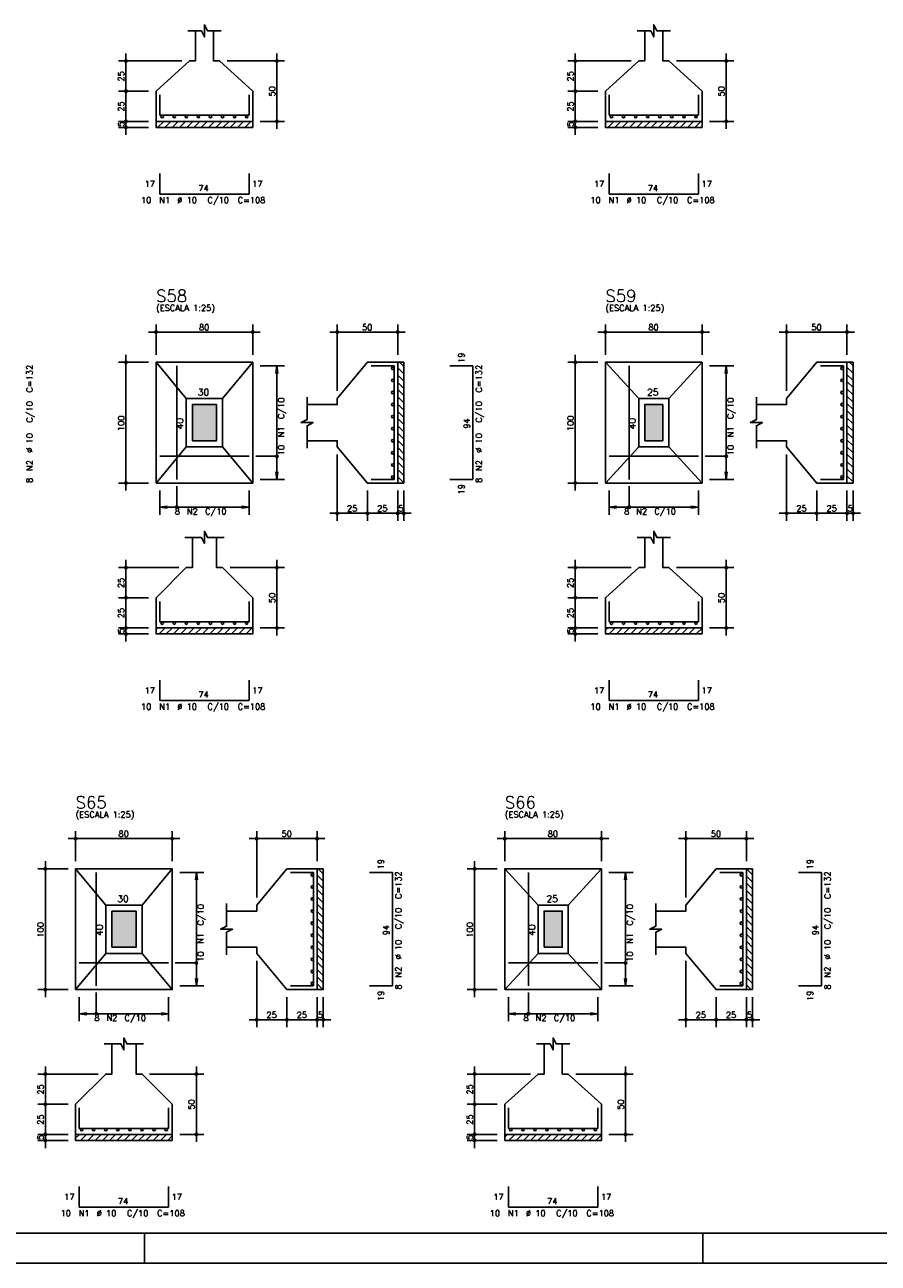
# Model space of a CAD drawing. Extents: x 0 to 119, y 0 to 84.
# Tile 9 of 16: x 59 to 88, y 0 to 41. Entities that reach past the tile are written whole.
import ezdxf

# ---------------------------------------------------------------- set-up
doc = ezdxf.new("R2010")
doc.units = 0
doc.header["$MEASUREMENT"] = 0
for name, color, linetype in [('1', 1, 'CONTINUOUS'), ('2', 2, 'CONTINUOUS'), ('3', 3, 'CONTINUOUS'), ('6', 6, 'CONTINUOUS'), ('7', 7, 'CONTINUOUS'), ('8', 8, 'CONTINUOUS'), ('9', 9, 'CONTINUOUS')]:
    doc.layers.add(name, color=color, linetype=linetype)
doc.styles.get("Standard").update_dxf_attribs({"font": 'ROMANS.SHX'})

msp = doc.modelspace()

# ---------------------------------------------------------------- linework, layer by layer
at = {"layer": '1', "linetype": 'Continuous'}
for p, q in [((63.78853, 37.823569), (63.798561, 37.8336)), ((63.838977, 37.6336), (64.038977, 37.8336)), ((64.079394, 37.6336), (64.279394, 37.8336)), ((64.31981, 37.6336), (64.51981, 37.8336)), ((64.560226, 37.6336), (64.760226, 37.8336)), ((64.800643, 37.6336), (65.000643, 37.8336)), ((65.041059, 37.6336), (65.241059, 37.8336)), ((65.281475, 37.6336), (65.481475, 37.8336)), ((65.521891, 37.6336), (65.721891, 37.8336)), ((65.762308, 37.6336), (65.962308, 37.8336)), ((66.002724, 37.6336), (66.202724, 37.8336)), ((66.24314, 37.6336), (66.44314, 37.8336)), ((66.483557, 37.6336), (66.683557, 37.8336)), ((66.723973, 37.6336), (66.923973, 37.8336)), ((78.67067, 37.799898), (78.704372, 37.8336)), ((78.744788, 37.6336), (78.944788, 37.8336)), ((78.985205, 37.6336), (79.185205, 37.8336)), ((79.225621, 37.6336), (79.425621, 37.8336)), ((79.466037, 37.6336), (79.666037, 37.8336)), ((79.706453, 37.6336), (79.906453, 37.8336)), ((79.94687, 37.6336), (80.14687, 37.8336)), ((80.187286, 37.6336), (80.387286, 37.8336)), ((80.427702, 37.6336), (80.627702, 37.8336)), ((80.668119, 37.6336), (80.868119, 37.8336)), ((80.908535, 37.6336), (81.108535, 37.8336)), ((81.148951, 37.6336), (81.348951, 37.8336)), ((81.389368, 37.6336), (81.589368, 37.8336)), ((81.629784, 37.6336), (81.829784, 37.8336)), ((66.964389, 37.6336), (66.98853, 37.657741)), ((71.78853, 29.667151), (71.98853, 29.467151)), ((71.845697, 29.8504), (71.98853, 29.707567)), ((86.67067, 29.690822), (86.87067, 29.490822)), ((86.751508, 29.8504), (86.87067, 29.731238)), ((71.78853, 29.426735), (71.98853, 29.226735)), ((71.78853, 29.186318), (71.98853, 28.986318)), ((86.67067, 29.450406), (86.87067, 29.250406)), ((86.67067, 29.209989), (86.87067, 29.009989)), ((71.78853, 28.945902), (71.98853, 28.745902)), ((86.67067, 28.969573), (86.87067, 28.769573)), ((86.67067, 28.729157), (86.87067, 28.529157)), ((71.78853, 28.705486), (71.98853, 28.505486)), ((71.78853, 28.465069), (71.98853, 28.265069)), ((86.67067, 28.48874), (86.87067, 28.28874)), ((71.78853, 28.224653), (71.98853, 28.024653)), ((71.78853, 27.984237), (71.98853, 27.784237)), ((86.67067, 28.248324), (86.87067, 28.048324)), ((86.67067, 28.007908), (86.87067, 27.807908)), ((71.78853, 27.743821), (71.98853, 27.543821)), ((71.78853, 27.503404), (71.98853, 27.303404)), ((86.67067, 27.767491), (86.87067, 27.567491)), ((86.67067, 27.527075), (86.87067, 27.327075)), ((71.78853, 27.262988), (71.98853, 27.062988)), ((86.67067, 27.286659), (86.87067, 27.086659)), ((71.78853, 27.022572), (71.98853, 26.822572)), ((71.78853, 26.782155), (71.98853, 26.582155)), ((86.67067, 27.046243), (86.87067, 26.846243)), ((86.67067, 26.805826), (86.87067, 26.605826)), ((71.78853, 26.541739), (71.98853, 26.341739)), ((71.78853, 26.301323), (71.98853, 26.101323)), ((86.67067, 26.56541), (86.87067, 26.36541)), ((86.67067, 26.324994), (86.87067, 26.124994)), ((71.78853, 26.060906), (71.98853, 25.860906)), ((86.67067, 26.084577), (86.87067, 25.884577)), ((63.78853, 20.994428), (63.844502, 21.0504)), ((63.884919, 20.8504), (64.084919, 21.0504)), ((64.125335, 20.8504), (64.325335, 21.0504)), ((64.365751, 20.8504), (64.565751, 21.0504)), ((64.606168, 20.8504), (64.806168, 21.0504)), ((64.846584, 20.8504), (65.046584, 21.0504)), ((65.087, 20.8504), (65.287, 21.0504)), ((65.327417, 20.8504), (65.527417, 21.0504)), ((65.567833, 20.8504), (65.767833, 21.0504)), ((65.808249, 20.8504), (66.008249, 21.0504)), ((66.048665, 20.8504), (66.248665, 21.0504)), ((66.289082, 20.8504), (66.489082, 21.0504)), ((66.529498, 20.8504), (66.729498, 21.0504)), ((66.769914, 20.8504), (66.969914, 21.0504)), ((78.67067, 20.970757), (78.750313, 21.0504)), ((78.79073, 20.8504), (78.99073, 21.0504)), ((79.031146, 20.8504), (79.231146, 21.0504)), ((79.271562, 20.8504), (79.471562, 21.0504)), ((79.511979, 20.8504), (79.711979, 21.0504)), ((79.752395, 20.8504), (79.952395, 21.0504)), ((79.992811, 20.8504), (80.192811, 21.0504)), ((80.233227, 20.8504), (80.433227, 21.0504)), ((80.473644, 20.8504), (80.673644, 21.0504)), ((80.71406, 20.8504), (80.91406, 21.0504)), ((80.954476, 20.8504), (81.154476, 21.0504)), ((81.194893, 20.8504), (81.394893, 21.0504)), ((81.435309, 20.8504), (81.635309, 21.0504)), ((81.675725, 20.8504), (81.87067, 21.045345)), ((69.12187, 12.86009), (69.32187, 12.66009)), ((69.155177, 13.0672), (69.32187, 12.900507)), ((83.33733, 12.829192), (83.53733, 12.629192)), ((83.339739, 13.0672), (83.53733, 12.869609)), ((69.12187, 12.619674), (69.32187, 12.419674)), ((69.12187, 12.379258), (69.32187, 12.179258)), ((83.33733, 12.588776), (83.53733, 12.388776)), ((83.33733, 12.34836), (83.53733, 12.14836)), ((69.12187, 12.138841), (69.32187, 11.938841)), ((83.33733, 12.107943), (83.53733, 11.907943)), ((69.12187, 11.898425), (69.32187, 11.698425)), ((69.12187, 11.658009), (69.32187, 11.458009)), ((83.33733, 11.867527), (83.53733, 11.667527)), ((83.33733, 11.627111), (83.53733, 11.427111)), ((69.12187, 11.417592), (69.32187, 11.217592)), ((69.12187, 11.177176), (69.32187, 10.977176)), ((83.33733, 11.386694), (83.53733, 11.186694)), ((83.33733, 11.146278), (83.53733, 10.946278)), ((69.12187, 10.93676), (69.32187, 10.73676)), ((69.12187, 10.696343), (69.32187, 10.496343)), ((83.33733, 10.905862), (83.53733, 10.705862)), ((69.12187, 10.455927), (69.32187, 10.255927)), ((83.33733, 10.665445), (83.53733, 10.465445)), ((83.33733, 10.425029), (83.53733, 10.225029)), ((69.12187, 10.215511), (69.32187, 10.015511)), ((69.12187, 9.975095), (69.32187, 9.775095)), ((83.33733, 10.184613), (83.53733, 9.984613)), ((83.33733, 9.944197), (83.53733, 9.744197)), ((69.12187, 9.734678), (69.32187, 9.534678)), ((69.12187, 9.494262), (69.32187, 9.294262)), ((83.33733, 9.70378), (83.53733, 9.50378)), ((83.33733, 9.463364), (83.53733, 9.263364)), ((69.12187, 9.253846), (69.308516, 9.0672)), ((83.33733, 9.222948), (83.493078, 9.0672)), ((61.12187, 4.143206), (61.245864, 4.2672)), ((61.286281, 4.0672), (61.486281, 4.2672)), ((61.526697, 4.0672), (61.726697, 4.2672)), ((61.767113, 4.0672), (61.967113, 4.2672)), ((62.00753, 4.0672), (62.20753, 4.2672)), ((62.247946, 4.0672), (62.447946, 4.2672)), ((62.488362, 4.0672), (62.688362, 4.2672)), ((62.728779, 4.0672), (62.928779, 4.2672)), ((62.969195, 4.0672), (63.169195, 4.2672)), ((63.209611, 4.0672), (63.409611, 4.2672)), ((63.450027, 4.0672), (63.650027, 4.2672)), ((63.690444, 4.0672), (63.890444, 4.2672)), ((63.93086, 4.0672), (64.13086, 4.2672)), ((64.171276, 4.0672), (64.32187, 4.217794)), ((75.33733, 4.174104), (75.430426, 4.2672)), ((75.470843, 4.0672), (75.670843, 4.2672)), ((75.711259, 4.0672), (75.911259, 4.2672)), ((75.951675, 4.0672), (76.151675, 4.2672)), ((76.192092, 4.0672), (76.392092, 4.2672)), ((76.432508, 4.0672), (76.632508, 4.2672)), ((76.672924, 4.0672), (76.872924, 4.2672)), ((76.913341, 4.0672), (77.113341, 4.2672)), ((77.153757, 4.0672), (77.353757, 4.2672)), ((77.394173, 4.0672), (77.594173, 4.2672)), ((77.63459, 4.0672), (77.83459, 4.2672)), ((77.875006, 4.0672), (78.075006, 4.2672)), ((78.115422, 4.0672), (78.315422, 4.2672)), ((78.355838, 4.0672), (78.53733, 4.248692)), ((63.400002, 0), (63.400002, 1)), ((81.900002, 0), (81.900002, 1)), ((0, 0), (118.900002, 0))]:
    msp.add_line(p, q, dxfattribs=at)
for points in [[(63.78853, 37.8336), (66.98853, 37.8336), (66.98853, 37.6336), (63.78853, 37.6336), (63.78853, 37.8336)], [(78.67067, 37.8336), (81.87067, 37.8336), (81.87067, 37.6336), (78.67067, 37.6336), (78.67067, 37.8336)], [(71.78853, 25.8504), (71.78853, 29.8504), (71.98853, 29.8504), (71.98853, 25.8504), (71.78853, 25.8504)], [(86.67067, 25.8504), (86.67067, 29.8504), (86.87067, 29.8504), (86.87067, 25.8504), (86.67067, 25.8504)], [(63.78853, 21.0504), (66.98853, 21.0504), (66.98853, 20.8504), (63.78853, 20.8504), (63.78853, 21.0504)], [(78.67067, 21.0504), (81.87067, 21.0504), (81.87067, 20.8504), (78.67067, 20.8504), (78.67067, 21.0504)], [(69.12187, 9.0672), (69.12187, 13.0672), (69.32187, 13.0672), (69.32187, 9.0672), (69.12187, 9.0672)], [(83.33733, 9.0672), (83.33733, 13.0672), (83.53733, 13.0672), (83.53733, 9.0672), (83.33733, 9.0672)], [(61.12187, 4.2672), (64.32187, 4.2672), (64.32187, 4.0672), (61.12187, 4.0672), (61.12187, 4.2672)], [(75.33733, 4.2672), (78.53733, 4.2672), (78.53733, 4.0672), (75.33733, 4.0672), (75.33733, 4.2672)]]:
    msp.add_lwpolyline(points, dxfattribs=at)
at = {"layer": '2', "linetype": 'Continuous'}
for p, q in [((64.63853, 39.8336), (62.53853, 39.8336)), ((62.78853, 38.5836), (62.78853, 40.0836)), ((64.88853, 39.8336), (64.88853, 39.8336)), ((65.88853, 39.8336), (65.88853, 39.8336)), ((66.13853, 39.8336), (68.03853, 39.8336)), ((67.78853, 37.5836), (67.78853, 40.0836)), ((79.52067, 39.8336), (77.42067, 39.8336)), ((77.67067, 38.5836), (77.67067, 40.0836)), ((79.77067, 39.8336), (79.77067, 39.8336)), ((80.77067, 39.8336), (80.77067, 39.8336)), ((81.02067, 39.8336), (82.92067, 39.8336)), ((82.67067, 37.5836), (82.67067, 40.0836)), ((62.78853, 37.5836), (62.78853, 39.0836)), ((77.67067, 37.5836), (77.67067, 39.0836)), ((63.53853, 38.8336), (62.53853, 38.8336)), ((63.53853, 38.8336), (62.53853, 38.8336)), ((63.78853, 38.8336), (63.78853, 38.8336)), ((63.78853, 38.8336), (63.78853, 38.8336)), ((78.42067, 38.8336), (77.42067, 38.8336)), ((78.42067, 38.8336), (77.42067, 38.8336)), ((78.67067, 38.8336), (78.67067, 38.8336)), ((78.67067, 38.8336), (78.67067, 38.8336)), ((63.53853, 37.8336), (62.53853, 37.8336)), ((63.53853, 37.8336), (62.53853, 37.8336)), ((62.78853, 37.3836), (62.78853, 38.0836)), ((63.78853, 37.8336), (63.78853, 37.8336)), ((63.78853, 37.8336), (63.78853, 37.8336)), ((66.98853, 37.8336), (66.98853, 37.8336)), ((67.23853, 37.8336), (68.03853, 37.8336)), ((78.42067, 37.8336), (77.42067, 37.8336)), ((78.42067, 37.8336), (77.42067, 37.8336)), ((77.67067, 37.3836), (77.67067, 38.0836)), ((78.67067, 37.8336), (78.67067, 37.8336)), ((78.67067, 37.8336), (78.67067, 37.8336)), ((81.87067, 37.8336), (81.87067, 37.8336)), ((82.12067, 37.8336), (82.92067, 37.8336)), ((63.53853, 37.6336), (62.53853, 37.6336)), ((63.78853, 37.6336), (63.78853, 37.6336)), ((78.42067, 37.6336), (77.42067, 37.6336)), ((78.67067, 37.6336), (78.67067, 37.6336)), ((63.53853, 30.8504), (67.23853, 30.8504)), ((63.78853, 30.1004), (63.78853, 31.1004)), ((66.98853, 30.1004), (66.98853, 31.1004)), ((72.03853, 30.8504), (69.53853, 30.8504)), ((69.78853, 28.9004), (69.78853, 31.1004)), ((71.78853, 30.1004), (71.78853, 31.1004)), ((78.42067, 30.8504), (82.12067, 30.8504)), ((78.67067, 30.1004), (78.67067, 31.1004)), ((81.87067, 30.1004), (81.87067, 31.1004)), ((86.92067, 30.8504), (84.42067, 30.8504)), ((84.67067, 28.9004), (84.67067, 31.1004)), ((86.67067, 30.1004), (86.67067, 31.1004)), ((62.78853, 25.6004), (62.78853, 30.1004)), ((77.67067, 25.6004), (77.67067, 30.1004)), ((63.53853, 29.8504), (62.53853, 29.8504)), ((63.78853, 29.8504), (63.78853, 29.8504)), ((63.78853, 29.8504), (63.78853, 29.8504)), ((66.98853, 29.8504), (66.98853, 29.8504)), ((66.98853, 29.7304), (66.98853, 29.7304)), ((67.23853, 29.7304), (68.03853, 29.7304)), ((67.78853, 29.7304), (67.755898, 29.482539)), ((67.78853, 25.9704), (67.78853, 29.7304)), ((67.78853, 29.7304), (67.821162, 29.482539)), ((71.78853, 29.8504), (71.78853, 29.8504)), ((78.42067, 29.8504), (77.42067, 29.8504)), ((78.67067, 29.8504), (78.67067, 29.8504)), ((78.67067, 29.8504), (78.67067, 29.8504)), ((81.87067, 29.8504), (81.87067, 29.8504)), ((81.87067, 29.7304), (81.87067, 29.7304)), ((82.12067, 29.7304), (82.92067, 29.7304)), ((82.67067, 29.7304), (82.638038, 29.482539)), ((82.67067, 25.9704), (82.67067, 29.7304)), ((82.67067, 29.7304), (82.703302, 29.482539)), ((86.67067, 29.8504), (86.67067, 29.8504)), ((69.78853, 28.6504), (69.78853, 28.6504)), ((84.67067, 28.6504), (84.67067, 28.6504)), ((69.78853, 27.0504), (69.78853, 27.0504)), ((69.78853, 26.8004), (69.78853, 24.6004)), ((84.67067, 27.0504), (84.67067, 27.0504)), ((84.67067, 26.8004), (84.67067, 24.6004)), ((66.98853, 25.9704), (66.98853, 25.9704)), ((67.23853, 25.9704), (68.03853, 25.9704)), ((67.78853, 25.9704), (67.755898, 26.218261)), ((67.78853, 25.9704), (67.821162, 26.218261)), ((81.87067, 25.9704), (81.87067, 25.9704)), ((82.12067, 25.9704), (82.92067, 25.9704)), ((82.67067, 25.9704), (82.638038, 26.218261)), ((82.67067, 25.9704), (82.703302, 26.218261)), ((63.53853, 25.8504), (62.53853, 25.8504)), ((63.78853, 25.8504), (63.78853, 25.8504)), ((63.90853, 25.8504), (63.90853, 25.8504)), ((63.90853, 25.6004), (63.90853, 24.8004)), ((66.86853, 25.8504), (66.86853, 25.8504)), ((66.86853, 25.6004), (66.86853, 24.8004)), ((70.78853, 25.8504), (70.78853, 25.8504)), ((70.78853, 25.8504), (70.78853, 25.8504)), ((70.78853, 25.6004), (70.78853, 24.6004)), ((70.78853, 25.6004), (70.78853, 24.6004)), ((71.78853, 25.8504), (71.78853, 25.8504)), ((71.78853, 25.8504), (71.78853, 25.8504)), ((71.78853, 25.6004), (71.78853, 24.6004)), ((71.78853, 25.6004), (71.78853, 24.6004)), ((71.98853, 25.8504), (71.98853, 25.8504)), ((71.98853, 25.6004), (71.98853, 24.6004)), ((78.42067, 25.8504), (77.42067, 25.8504)), ((78.67067, 25.8504), (78.67067, 25.8504)), ((78.79067, 25.8504), (78.79067, 25.8504)), ((78.79067, 25.6004), (78.79067, 24.8004)), ((81.75067, 25.8504), (81.75067, 25.8504)), ((81.75067, 25.6004), (81.75067, 24.8004)), ((85.67067, 25.8504), (85.67067, 25.8504)), ((85.67067, 25.8504), (85.67067, 25.8504)), ((85.67067, 25.6004), (85.67067, 24.6004)), ((85.67067, 25.6004), (85.67067, 24.6004)), ((86.67067, 25.8504), (86.67067, 25.8504)), ((86.67067, 25.8504), (86.67067, 25.8504)), ((86.67067, 25.6004), (86.67067, 24.6004)), ((86.67067, 25.6004), (86.67067, 24.6004)), ((86.87067, 25.8504), (86.87067, 25.8504)), ((86.87067, 25.6004), (86.87067, 24.6004)), ((63.90853, 25.0504), (64.156391, 25.083032)), ((63.90853, 25.0504), (66.86853, 25.0504)), ((63.90853, 25.0504), (64.156391, 25.017768)), ((66.86853, 25.0504), (66.620669, 25.083032)), ((66.86853, 25.0504), (66.620669, 25.017768)), ((78.79067, 25.0504), (79.038531, 25.083032)), ((78.79067, 25.0504), (81.75067, 25.0504)), ((78.79067, 25.0504), (79.038531, 25.017768)), ((81.75067, 25.0504), (81.502809, 25.083032)), ((81.75067, 25.0504), (81.502809, 25.017768)), ((71.03853, 24.8504), (69.53853, 24.8504)), ((72.03853, 24.8504), (70.53853, 24.8504)), ((71.53853, 24.8504), (72.23853, 24.8504)), ((85.92067, 24.8504), (84.42067, 24.8504)), ((86.92067, 24.8504), (85.42067, 24.8504)), ((86.42067, 24.8504), (87.12067, 24.8504)), ((64.53853, 23.0504), (62.53853, 23.0504)), ((62.78853, 21.8004), (62.78853, 23.3004)), ((64.78853, 23.0504), (64.78853, 23.0504)), ((65.98853, 23.0504), (65.98853, 23.0504)), ((66.23853, 23.0504), (68.03853, 23.0504)), ((67.78853, 20.8004), (67.78853, 23.3004)), ((79.52067, 23.0504), (77.42067, 23.0504)), ((77.67067, 21.8004), (77.67067, 23.3004)), ((79.77067, 23.0504), (79.77067, 23.0504)), ((80.77067, 23.0504), (80.77067, 23.0504)), ((81.02067, 23.0504), (82.92067, 23.0504)), ((82.67067, 20.8004), (82.67067, 23.3004)), ((62.78853, 20.8004), (62.78853, 22.3004)), ((77.67067, 20.8004), (77.67067, 22.3004)), ((63.53853, 22.0504), (62.53853, 22.0504)), ((63.53853, 22.0504), (62.53853, 22.0504)), ((63.78853, 22.0504), (63.78853, 22.0504)), ((63.78853, 22.0504), (63.78853, 22.0504)), ((78.42067, 22.0504), (77.42067, 22.0504)), ((78.42067, 22.0504), (77.42067, 22.0504)), ((78.67067, 22.0504), (78.67067, 22.0504)), ((78.67067, 22.0504), (78.67067, 22.0504)), ((63.53853, 21.0504), (62.53853, 21.0504)), ((63.53853, 21.0504), (62.53853, 21.0504)), ((62.78853, 20.6004), (62.78853, 21.3004)), ((63.78853, 21.0504), (63.78853, 21.0504)), ((63.78853, 21.0504), (63.78853, 21.0504)), ((66.98853, 21.0504), (66.98853, 21.0504)), ((67.23853, 21.0504), (68.03853, 21.0504)), ((78.42067, 21.0504), (77.42067, 21.0504)), ((78.42067, 21.0504), (77.42067, 21.0504)), ((77.67067, 20.6004), (77.67067, 21.3004)), ((78.67067, 21.0504), (78.67067, 21.0504)), ((78.67067, 21.0504), (78.67067, 21.0504)), ((81.87067, 21.0504), (81.87067, 21.0504)), ((82.12067, 21.0504), (82.92067, 21.0504)), ((63.53853, 20.8504), (62.53853, 20.8504)), ((63.78853, 20.8504), (63.78853, 20.8504)), ((78.42067, 20.8504), (77.42067, 20.8504)), ((78.67067, 20.8504), (78.67067, 20.8504)), ((60.87187, 14.0672), (64.57187, 14.0672)), ((61.12187, 13.3172), (61.12187, 14.3172)), ((64.32187, 13.3172), (64.32187, 14.3172)), ((69.37187, 14.0672), (66.87187, 14.0672)), ((67.12187, 12.1172), (67.12187, 14.3172)), ((69.12187, 13.3172), (69.12187, 14.3172)), ((75.08733, 14.0672), (78.78733, 14.0672)), ((75.33733, 13.3172), (75.33733, 14.3172)), ((78.53733, 13.3172), (78.53733, 14.3172)), ((83.58733, 14.0672), (81.08733, 14.0672)), ((81.33733, 12.1172), (81.33733, 14.3172)), ((83.33733, 13.3172), (83.33733, 14.3172)), ((60.12187, 8.8172), (60.12187, 13.3172)), ((74.33733, 8.8172), (74.33733, 13.3172)), ((60.87187, 13.0672), (59.87187, 13.0672)), ((61.12187, 13.0672), (61.12187, 13.0672)), ((61.12187, 13.0672), (61.12187, 13.0672)), ((64.32187, 13.0672), (64.32187, 13.0672)), ((64.32187, 12.9472), (64.32187, 12.9472)), ((64.57187, 12.9472), (65.37187, 12.9472)), ((65.12187, 12.9472), (65.089238, 12.699339)), ((65.12187, 9.1872), (65.12187, 12.9472)), ((65.12187, 12.9472), (65.154502, 12.699339)), ((69.12187, 13.0672), (69.12187, 13.0672)), ((75.08733, 13.0672), (74.08733, 13.0672)), ((75.33733, 13.0672), (75.33733, 13.0672)), ((75.33733, 13.0672), (75.33733, 13.0672)), ((78.53733, 13.0672), (78.53733, 13.0672)), ((78.53733, 12.9472), (78.53733, 12.9472)), ((78.78733, 12.9472), (79.58733, 12.9472)), ((79.33733, 12.9472), (79.304698, 12.699339)), ((79.33733, 9.1872), (79.33733, 12.9472)), ((79.33733, 12.9472), (79.369962, 12.699339)), ((83.33733, 13.0672), (83.33733, 13.0672)), ((67.12187, 11.8672), (67.12187, 11.8672)), ((81.33733, 11.8672), (81.33733, 11.8672)), ((67.12187, 10.2672), (67.12187, 10.2672)), ((81.33733, 10.2672), (81.33733, 10.2672)), ((67.12187, 10.0172), (67.12187, 7.8172)), ((81.33733, 10.0172), (81.33733, 7.8172)), ((60.87187, 9.0672), (59.87187, 9.0672)), ((61.12187, 9.0672), (61.12187, 9.0672)), ((61.24187, 9.0672), (61.24187, 9.0672)), ((64.20187, 9.0672), (64.20187, 9.0672)), ((64.32187, 9.1872), (64.32187, 9.1872)), ((64.57187, 9.1872), (65.37187, 9.1872)), ((65.12187, 9.1872), (65.089238, 9.435061)), ((65.12187, 9.1872), (65.154502, 9.435061)), ((68.12187, 9.0672), (68.12187, 9.0672)), ((68.12187, 9.0672), (68.12187, 9.0672)), ((69.12187, 9.0672), (69.12187, 9.0672)), ((69.12187, 9.0672), (69.12187, 9.0672)), ((69.32187, 9.0672), (69.32187, 9.0672)), ((75.08733, 9.0672), (74.08733, 9.0672)), ((75.33733, 9.0672), (75.33733, 9.0672)), ((75.45733, 9.0672), (75.45733, 9.0672)), ((78.41733, 9.0672), (78.41733, 9.0672)), ((78.53733, 9.1872), (78.53733, 9.1872)), ((78.78733, 9.1872), (79.58733, 9.1872)), ((79.33733, 9.1872), (79.304698, 9.435061)), ((79.33733, 9.1872), (79.369962, 9.435061)), ((82.33733, 9.0672), (82.33733, 9.0672)), ((82.33733, 9.0672), (82.33733, 9.0672)), ((83.33733, 9.0672), (83.33733, 9.0672)), ((83.33733, 9.0672), (83.33733, 9.0672)), ((83.53733, 9.0672), (83.53733, 9.0672)), ((61.24187, 8.8172), (61.24187, 8.0172)), ((64.20187, 8.8172), (64.20187, 8.0172)), ((68.12187, 8.8172), (68.12187, 7.8172)), ((68.12187, 8.8172), (68.12187, 7.8172)), ((69.12187, 8.8172), (69.12187, 7.8172)), ((69.12187, 8.8172), (69.12187, 7.8172)), ((69.32187, 8.8172), (69.32187, 7.8172)), ((75.45733, 8.8172), (75.45733, 8.0172)), ((78.41733, 8.8172), (78.41733, 8.0172)), ((82.33733, 8.8172), (82.33733, 7.8172)), ((82.33733, 8.8172), (82.33733, 7.8172)), ((83.33733, 8.8172), (83.33733, 7.8172)), ((83.33733, 8.8172), (83.33733, 7.8172)), ((83.53733, 8.8172), (83.53733, 7.8172)), ((61.24187, 8.2672), (61.489731, 8.299832)), ((61.24187, 8.2672), (64.20187, 8.2672)), ((61.24187, 8.2672), (61.489731, 8.234568)), ((64.20187, 8.2672), (63.954009, 8.299832)), ((64.20187, 8.2672), (63.954009, 8.234568)), ((75.45733, 8.2672), (75.705191, 8.299832)), ((75.45733, 8.2672), (78.41733, 8.2672)), ((75.45733, 8.2672), (75.705191, 8.234568)), ((78.41733, 8.2672), (78.169469, 8.299832)), ((78.41733, 8.2672), (78.169469, 8.234568)), ((68.37187, 8.0672), (66.87187, 8.0672)), ((69.37187, 8.0672), (67.87187, 8.0672)), ((68.87187, 8.0672), (69.57187, 8.0672)), ((82.58733, 8.0672), (81.08733, 8.0672)), ((83.58733, 8.0672), (82.08733, 8.0672)), ((83.08733, 8.0672), (83.78733, 8.0672)), ((61.87187, 6.2672), (59.87187, 6.2672)), ((60.12187, 5.0172), (60.12187, 6.5172)), ((62.12187, 6.2672), (62.12187, 6.2672)), ((63.32187, 6.2672), (63.32187, 6.2672)), ((63.57187, 6.2672), (65.37187, 6.2672)), ((65.12187, 4.0172), (65.12187, 6.5172)), ((76.18733, 6.2672), (74.08733, 6.2672)), ((74.33733, 5.0172), (74.33733, 6.5172)), ((76.43733, 6.2672), (76.43733, 6.2672)), ((77.43733, 6.2672), (77.43733, 6.2672)), ((77.68733, 6.2672), (79.58733, 6.2672)), ((79.33733, 4.0172), (79.33733, 6.5172)), ((60.12187, 4.0172), (60.12187, 5.5172)), ((74.33733, 4.0172), (74.33733, 5.5172)), ((60.87187, 5.2672), (59.87187, 5.2672)), ((60.87187, 5.2672), (59.87187, 5.2672)), ((61.12187, 5.2672), (61.12187, 5.2672)), ((61.12187, 5.2672), (61.12187, 5.2672)), ((75.08733, 5.2672), (74.08733, 5.2672)), ((75.08733, 5.2672), (74.08733, 5.2672)), ((75.33733, 5.2672), (75.33733, 5.2672)), ((75.33733, 5.2672), (75.33733, 5.2672)), ((60.12187, 3.8172), (60.12187, 4.5172)), ((74.33733, 3.8172), (74.33733, 4.5172)), ((60.87187, 4.2672), (59.87187, 4.2672)), ((60.87187, 4.2672), (59.87187, 4.2672)), ((61.12187, 4.2672), (61.12187, 4.2672)), ((61.12187, 4.2672), (61.12187, 4.2672)), ((64.32187, 4.2672), (64.32187, 4.2672)), ((64.57187, 4.2672), (65.37187, 4.2672)), ((75.08733, 4.2672), (74.08733, 4.2672)), ((75.08733, 4.2672), (74.08733, 4.2672)), ((75.33733, 4.2672), (75.33733, 4.2672)), ((75.33733, 4.2672), (75.33733, 4.2672)), ((78.53733, 4.2672), (78.53733, 4.2672)), ((78.78733, 4.2672), (79.58733, 4.2672)), ((60.87187, 4.0672), (59.87187, 4.0672)), ((61.12187, 4.0672), (61.12187, 4.0672)), ((75.08733, 4.0672), (74.08733, 4.0672)), ((75.33733, 4.0672), (75.33733, 4.0672))]:
    msp.add_line(p, q, dxfattribs=at)
for points in [[(64.83853, 40.8336), (65.28853, 40.8336), (65.38853, 40.6336), (65.38853, 41.0336), (65.48853, 40.8336), (65.93853, 40.8336)], [(79.72067, 40.8336), (80.17067, 40.8336), (80.27067, 40.6336), (80.27067, 41.0336), (80.37067, 40.8336), (80.82067, 40.8336)], [(65.08853, 40.8336), (65.08853, 39.8336), (64.88853, 39.8336), (63.78853, 38.8336), (63.78853, 37.8336), (66.98853, 37.8336), (66.98853, 38.8336), (65.88853, 39.8336), (65.68853, 39.8336), (65.68853, 40.8336)], [(79.97067, 40.8336), (79.97067, 39.8336), (79.77067, 39.8336), (78.67067, 38.8336), (78.67067, 37.8336), (81.87067, 37.8336), (81.87067, 38.8336), (80.77067, 39.8336), (80.57067, 39.8336), (80.57067, 40.8336)], [(63.78853, 25.8504), (66.98853, 25.8504), (66.98853, 29.8504), (63.78853, 29.8504), (63.78853, 25.8504)], [(64.78853, 28.6504), (63.78853, 29.8504)], [(65.98853, 28.6504), (66.98853, 29.8504)], [(68.78853, 27.2504), (69.78853, 27.2504), (69.78853, 27.0504), (70.78853, 25.8504), (71.78853, 25.8504), (71.78853, 29.8504), (70.78853, 29.8504), (69.78853, 28.6504), (69.78853, 28.4504), (68.78853, 28.4504)], [(78.67067, 25.8504), (81.87067, 25.8504), (81.87067, 29.8504), (78.67067, 29.8504), (78.67067, 25.8504)], [(79.77067, 28.6504), (78.67067, 29.8504)], [(80.77067, 28.6504), (81.87067, 29.8504)], [(83.67067, 27.2504), (84.67067, 27.2504), (84.67067, 27.0504), (85.67067, 25.8504), (86.67067, 25.8504), (86.67067, 29.8504), (85.67067, 29.8504), (84.67067, 28.6504), (84.67067, 28.4504), (83.67067, 28.4504)], [(64.78853, 27.0504), (65.98853, 27.0504), (65.98853, 28.6504), (64.78853, 28.6504), (64.78853, 27.0504)], [(64.98853, 27.2504), (65.78853, 27.2504), (65.78853, 28.4504), (64.98853, 28.4504), (64.98853, 27.2504)], [(68.78853, 27.0004), (68.78853, 27.7504), (68.98853, 27.8504), (68.58853, 27.8504), (68.78853, 27.9504), (68.78853, 28.7004)], [(79.77067, 27.0504), (80.77067, 27.0504), (80.77067, 28.6504), (79.77067, 28.6504), (79.77067, 27.0504)], [(79.97067, 27.2504), (80.57067, 27.2504), (80.57067, 28.4504), (79.97067, 28.4504), (79.97067, 27.2504)], [(83.67067, 27.0004), (83.67067, 27.7504), (83.87067, 27.8504), (83.47067, 27.8504), (83.67067, 27.9504), (83.67067, 28.7004)], [(64.78853, 27.0504), (63.78853, 25.8504)], [(65.98853, 27.0504), (66.98853, 25.8504)], [(67.78853, 26.7354), (67.08853, 26.7354)], [(79.77067, 27.0504), (78.67067, 25.8504)], [(80.77067, 27.0504), (81.87067, 25.8504)], [(82.67067, 26.7354), (81.97067, 26.7354)], [(64.47353, 25.0504), (64.47353, 25.7504)], [(79.45567, 25.0504), (79.45567, 25.7504)], [(64.73853, 24.0504), (65.28853, 24.0504), (65.38853, 23.8504), (65.38853, 24.2504), (65.48853, 24.0504), (66.03853, 24.0504)], [(79.72067, 24.0504), (80.17067, 24.0504), (80.27067, 23.8504), (80.27067, 24.2504), (80.37067, 24.0504), (80.82067, 24.0504)], [(64.98853, 24.0504), (64.98853, 23.0504), (64.78853, 23.0504), (63.78853, 22.0504), (63.78853, 21.0504), (66.98853, 21.0504), (66.98853, 22.0504), (65.98853, 23.0504), (65.78853, 23.0504), (65.78853, 24.0504)], [(79.97067, 24.0504), (79.97067, 23.0504), (79.77067, 23.0504), (78.67067, 22.0504), (78.67067, 21.0504), (81.87067, 21.0504), (81.87067, 22.0504), (80.77067, 23.0504), (80.57067, 23.0504), (80.57067, 24.0504)], [(61.12187, 9.0672), (64.32187, 9.0672), (64.32187, 13.0672), (61.12187, 13.0672), (61.12187, 9.0672)], [(62.12187, 11.8672), (61.12187, 13.0672)], [(63.32187, 11.8672), (64.32187, 13.0672)], [(66.12187, 10.4672), (67.12187, 10.4672), (67.12187, 10.2672), (68.12187, 9.0672), (69.12187, 9.0672), (69.12187, 13.0672), (68.12187, 13.0672), (67.12187, 11.8672), (67.12187, 11.6672), (66.12187, 11.6672)], [(75.33733, 9.0672), (78.53733, 9.0672), (78.53733, 13.0672), (75.33733, 13.0672), (75.33733, 9.0672)], [(76.43733, 11.8672), (75.33733, 13.0672)], [(77.43733, 11.8672), (78.53733, 13.0672)], [(80.33733, 10.4672), (81.33733, 10.4672), (81.33733, 10.2672), (82.33733, 9.0672), (83.33733, 9.0672), (83.33733, 13.0672), (82.33733, 13.0672), (81.33733, 11.8672), (81.33733, 11.6672), (80.33733, 11.6672)], [(66.12187, 10.2172), (66.12187, 10.9672), (66.32187, 11.0672), (65.92187, 11.0672), (66.12187, 11.1672), (66.12187, 11.9172)], [(80.33733, 10.2172), (80.33733, 10.9672), (80.53733, 11.0672), (80.13733, 11.0672), (80.33733, 11.1672), (80.33733, 11.9172)], [(62.12187, 10.2672), (63.32187, 10.2672), (63.32187, 11.8672), (62.12187, 11.8672), (62.12187, 10.2672)], [(62.32187, 10.4672), (63.12187, 10.4672), (63.12187, 11.6672), (62.32187, 11.6672), (62.32187, 10.4672)], [(76.43733, 10.2672), (77.43733, 10.2672), (77.43733, 11.8672), (76.43733, 11.8672), (76.43733, 10.2672)], [(76.63733, 10.4672), (77.23733, 10.4672), (77.23733, 11.6672), (76.63733, 11.6672), (76.63733, 10.4672)], [(62.12187, 10.2672), (61.12187, 9.0672)], [(63.32187, 10.2672), (64.32187, 9.0672)], [(76.43733, 10.2672), (75.33733, 9.0672)], [(77.43733, 10.2672), (78.53733, 9.0672)], [(65.12187, 9.9522), (64.42187, 9.9522)], [(79.33733, 9.9522), (78.63733, 9.9522)], [(61.80687, 8.2672), (61.80687, 8.9672)], [(76.12233, 8.2672), (76.12233, 8.9672)], [(62.07187, 7.2672), (62.62187, 7.2672), (62.72187, 7.0672), (62.72187, 7.4672), (62.82187, 7.2672), (63.37187, 7.2672)], [(76.38733, 7.2672), (76.83733, 7.2672), (76.93733, 7.0672), (76.93733, 7.4672), (77.03733, 7.2672), (77.48733, 7.2672)], [(62.32187, 7.2672), (62.32187, 6.2672), (62.12187, 6.2672), (61.12187, 5.2672), (61.12187, 4.2672), (64.32187, 4.2672), (64.32187, 5.2672), (63.32187, 6.2672), (63.12187, 6.2672), (63.12187, 7.2672)], [(76.63733, 7.2672), (76.63733, 6.2672), (76.43733, 6.2672), (75.33733, 5.2672), (75.33733, 4.2672), (78.53733, 4.2672), (78.53733, 5.2672), (77.43733, 6.2672), (77.23733, 6.2672), (77.23733, 7.2672)]]:
    msp.add_lwpolyline(points, dxfattribs=at)
for centre, radius in [((62.78853, 39.8336), 0.04), ((62.78853, 39.8336), 0.02), ((67.78853, 39.8336), 0.04), ((67.78853, 39.8336), 0.02), ((77.67067, 39.8336), 0.04), ((77.67067, 39.8336), 0.02), ((82.67067, 39.8336), 0.04), ((82.67067, 39.8336), 0.02), ((62.78853, 38.8336), 0.04), ((62.78853, 38.8336), 0.04), ((62.78853, 38.8336), 0.02), ((62.78853, 38.8336), 0.02), ((77.67067, 38.8336), 0.04), ((77.67067, 38.8336), 0.04), ((77.67067, 38.8336), 0.02), ((77.67067, 38.8336), 0.02), ((62.78853, 37.8336), 0.04), ((62.78853, 37.8336), 0.04), ((62.78853, 37.8336), 0.02), ((62.78853, 37.8336), 0.02), ((67.78853, 37.8336), 0.04), ((67.78853, 37.8336), 0.02), ((77.67067, 37.8336), 0.04), ((77.67067, 37.8336), 0.04), ((77.67067, 37.8336), 0.02), ((77.67067, 37.8336), 0.02), ((82.67067, 37.8336), 0.04), ((82.67067, 37.8336), 0.02), ((62.78853, 37.6336), 0.04), ((62.78853, 37.6336), 0.02), ((77.67067, 37.6336), 0.04), ((77.67067, 37.6336), 0.02), ((63.78853, 30.8504), 0.04), ((63.78853, 30.8504), 0.02), ((66.98853, 30.8504), 0.04), ((66.98853, 30.8504), 0.02), ((69.78853, 30.8504), 0.04), ((69.78853, 30.8504), 0.02), ((71.78853, 30.8504), 0.04), ((71.78853, 30.8504), 0.02), ((78.67067, 30.8504), 0.04), ((78.67067, 30.8504), 0.02), ((81.87067, 30.8504), 0.04), ((81.87067, 30.8504), 0.02), ((84.67067, 30.8504), 0.04), ((84.67067, 30.8504), 0.02), ((86.67067, 30.8504), 0.04), ((86.67067, 30.8504), 0.02), ((62.78853, 29.8504), 0.04), ((62.78853, 29.8504), 0.02), ((77.67067, 29.8504), 0.04), ((77.67067, 29.8504), 0.02), ((67.78853, 26.7354), 0.04), ((82.67067, 26.7354), 0.04), ((62.78853, 25.8504), 0.04), ((62.78853, 25.8504), 0.02), ((77.67067, 25.8504), 0.04), ((77.67067, 25.8504), 0.02), ((64.47353, 25.0504), 0.04), ((79.45567, 25.0504), 0.04), ((69.78853, 24.8504), 0.04), ((69.78853, 24.8504), 0.02), ((70.78853, 24.8504), 0.04), ((70.78853, 24.8504), 0.04), ((70.78853, 24.8504), 0.02), ((70.78853, 24.8504), 0.02), ((71.78853, 24.8504), 0.04), ((71.78853, 24.8504), 0.04), ((71.78853, 24.8504), 0.02), ((71.78853, 24.8504), 0.02), ((71.98853, 24.8504), 0.04), ((71.98853, 24.8504), 0.02), ((84.67067, 24.8504), 0.04), ((84.67067, 24.8504), 0.02), ((85.67067, 24.8504), 0.04), ((85.67067, 24.8504), 0.04), ((85.67067, 24.8504), 0.02), ((85.67067, 24.8504), 0.02), ((86.67067, 24.8504), 0.04), ((86.67067, 24.8504), 0.04), ((86.67067, 24.8504), 0.02), ((86.67067, 24.8504), 0.02), ((86.87067, 24.8504), 0.04), ((86.87067, 24.8504), 0.02), ((62.78853, 23.0504), 0.04), ((62.78853, 23.0504), 0.02), ((67.78853, 23.0504), 0.04), ((67.78853, 23.0504), 0.02), ((77.67067, 23.0504), 0.04), ((77.67067, 23.0504), 0.02), ((82.67067, 23.0504), 0.04), ((82.67067, 23.0504), 0.02), ((62.78853, 22.0504), 0.04), ((62.78853, 22.0504), 0.04), ((62.78853, 22.0504), 0.02), ((62.78853, 22.0504), 0.02), ((77.67067, 22.0504), 0.04), ((77.67067, 22.0504), 0.04), ((77.67067, 22.0504), 0.02), ((77.67067, 22.0504), 0.02), ((62.78853, 21.0504), 0.04), ((62.78853, 21.0504), 0.04), ((62.78853, 21.0504), 0.02), ((62.78853, 21.0504), 0.02), ((67.78853, 21.0504), 0.04), ((67.78853, 21.0504), 0.02), ((77.67067, 21.0504), 0.04), ((77.67067, 21.0504), 0.04), ((77.67067, 21.0504), 0.02), ((77.67067, 21.0504), 0.02), ((82.67067, 21.0504), 0.04), ((82.67067, 21.0504), 0.02), ((62.78853, 20.8504), 0.04), ((62.78853, 20.8504), 0.02), ((77.67067, 20.8504), 0.04), ((77.67067, 20.8504), 0.02), ((61.12187, 14.0672), 0.04), ((61.12187, 14.0672), 0.02), ((64.32187, 14.0672), 0.04), ((64.32187, 14.0672), 0.02), ((67.12187, 14.0672), 0.04), ((67.12187, 14.0672), 0.02), ((69.12187, 14.0672), 0.04), ((69.12187, 14.0672), 0.02), ((75.33733, 14.0672), 0.04), ((75.33733, 14.0672), 0.02), ((78.53733, 14.0672), 0.04), ((78.53733, 14.0672), 0.02), ((81.33733, 14.0672), 0.04), ((81.33733, 14.0672), 0.02), ((83.33733, 14.0672), 0.04), ((83.33733, 14.0672), 0.02), ((60.12187, 13.0672), 0.04), ((60.12187, 13.0672), 0.02), ((74.33733, 13.0672), 0.04), ((74.33733, 13.0672), 0.02), ((65.12187, 9.9522), 0.04), ((79.33733, 9.9522), 0.04), ((60.12187, 9.0672), 0.04), ((60.12187, 9.0672), 0.02), ((74.33733, 9.0672), 0.04), ((74.33733, 9.0672), 0.02), ((61.80687, 8.2672), 0.04), ((76.12233, 8.2672), 0.04), ((67.12187, 8.0672), 0.04), ((67.12187, 8.0672), 0.02), ((68.12187, 8.0672), 0.04), ((68.12187, 8.0672), 0.04), ((68.12187, 8.0672), 0.02), ((68.12187, 8.0672), 0.02), ((69.12187, 8.0672), 0.04), ((69.12187, 8.0672), 0.04), ((69.12187, 8.0672), 0.02), ((69.12187, 8.0672), 0.02), ((69.32187, 8.0672), 0.04), ((69.32187, 8.0672), 0.02), ((81.33733, 8.0672), 0.04), ((81.33733, 8.0672), 0.02), ((82.33733, 8.0672), 0.04), ((82.33733, 8.0672), 0.04), ((82.33733, 8.0672), 0.02), ((82.33733, 8.0672), 0.02), ((83.33733, 8.0672), 0.04), ((83.33733, 8.0672), 0.04), ((83.33733, 8.0672), 0.02), ((83.33733, 8.0672), 0.02), ((83.53733, 8.0672), 0.04), ((83.53733, 8.0672), 0.02), ((60.12187, 6.2672), 0.04), ((60.12187, 6.2672), 0.02), ((65.12187, 6.2672), 0.04), ((65.12187, 6.2672), 0.02), ((74.33733, 6.2672), 0.04), ((74.33733, 6.2672), 0.02), ((79.33733, 6.2672), 0.04), ((79.33733, 6.2672), 0.02), ((60.12187, 5.2672), 0.04), ((60.12187, 5.2672), 0.04), ((60.12187, 5.2672), 0.02), ((60.12187, 5.2672), 0.02), ((74.33733, 5.2672), 0.04), ((74.33733, 5.2672), 0.04), ((74.33733, 5.2672), 0.02), ((74.33733, 5.2672), 0.02), ((60.12187, 4.2672), 0.04), ((60.12187, 4.2672), 0.04), ((60.12187, 4.0672), 0.04), ((60.12187, 4.2672), 0.02), ((60.12187, 4.2672), 0.02), ((65.12187, 4.2672), 0.04), ((65.12187, 4.2672), 0.02), ((74.33733, 4.2672), 0.04), ((74.33733, 4.2672), 0.04), ((74.33733, 4.0672), 0.04), ((74.33733, 4.2672), 0.02), ((74.33733, 4.2672), 0.02), ((79.33733, 4.2672), 0.04), ((79.33733, 4.2672), 0.02), ((60.12187, 4.0672), 0.02), ((74.33733, 4.0672), 0.02)]:
    msp.add_circle(centre, radius, dxfattribs=at)
at = {"layer": '3', "linetype": 'Continuous'}
for centre in [(63.98853, 37.99229), (64.38853, 37.99229), (64.78853, 37.99229), (65.18853, 37.99229), (65.58853, 37.99229), (65.98853, 37.99229), (66.38853, 37.99229), (66.78853, 37.99229), (78.87067, 37.99229), (79.27067, 37.99229), (79.67067, 37.99229), (80.07067, 37.99229), (80.47067, 37.99229), (80.87067, 37.99229), (81.27067, 37.99229), (81.67067, 37.99229), (71.62722, 29.6504), (86.50936, 29.6504), (71.62722, 29.2504), (86.50936, 29.2504), (71.62722, 28.8504), (86.50936, 28.8504), (71.62722, 28.4504), (86.50936, 28.4504), (71.62722, 28.0504), (86.50936, 28.0504), (71.62722, 27.6504), (86.50936, 27.6504), (71.62722, 27.2504), (86.50936, 27.2504), (71.62722, 26.8504), (86.50936, 26.8504), (71.62722, 26.4504), (86.50936, 26.4504), (71.62722, 26.0504), (86.50936, 26.0504), (63.98853, 21.20909), (64.38853, 21.20909), (64.78853, 21.20909), (65.18853, 21.20909), (65.58853, 21.20909), (65.98853, 21.20909), (66.38853, 21.20909), (66.78853, 21.20909), (78.87067, 21.20909), (79.27067, 21.20909), (79.67067, 21.20909), (80.07067, 21.20909), (80.47067, 21.20909), (80.87067, 21.20909), (81.27067, 21.20909), (81.67067, 21.20909), (68.96056, 12.8672), (83.17602, 12.8672), (68.96056, 12.4672), (83.17602, 12.4672), (68.96056, 12.0672), (83.17602, 12.0672), (68.96056, 11.6672), (83.17602, 11.6672), (68.96056, 11.2672), (83.17602, 11.2672), (68.96056, 10.8672), (83.17602, 10.8672), (68.96056, 10.4672), (83.17602, 10.4672), (68.96056, 10.0672), (83.17602, 10.0672), (68.96056, 9.6672), (83.17602, 9.6672), (68.96056, 9.2672), (83.17602, 9.2672), (61.32187, 4.42589), (61.72187, 4.42589), (62.12187, 4.42589), (62.52187, 4.42589), (62.92187, 4.42589), (63.32187, 4.42589), (63.72187, 4.42589), (64.12187, 4.42589), (75.53733, 4.42589), (75.93733, 4.42589), (76.33733, 4.42589), (76.73733, 4.42589), (77.13733, 4.42589), (77.53733, 4.42589), (77.93733, 4.42589), (78.33733, 4.42589)]:
    msp.add_circle(centre, 0.04131, dxfattribs=at)
at = {"layer": '6', "linetype": 'Continuous'}
for p, q in [((63.90853, 38.7136), (63.90853, 38.0336)), ((66.86853, 38.0336), (66.86853, 38.7136)), ((78.79067, 38.7136), (78.79067, 38.0336)), ((81.75067, 38.0336), (81.75067, 38.7136)), ((63.90853, 38.0336), (66.86853, 38.0336)), ((78.79067, 38.0336), (81.75067, 38.0336)), ((63.90853, 36.1036), (63.90853, 35.4236)), ((66.86853, 35.4236), (66.86853, 36.1036)), ((78.79067, 36.1036), (78.79067, 35.4236)), ((81.75067, 35.4236), (81.75067, 36.1036)), ((63.90853, 35.4236), (66.86853, 35.4236)), ((78.79067, 35.4236), (81.75067, 35.4236)), ((64.47353, 25.9704), (64.47353, 29.7304)), ((71.66853, 29.7304), (70.90853, 29.7304)), ((71.66853, 25.9704), (71.66853, 29.7304)), ((74.27853, 29.7304), (73.51853, 29.7304)), ((74.27853, 25.9704), (74.27853, 29.7304)), ((79.45567, 25.9704), (79.45567, 29.7304)), ((86.55067, 29.7304), (85.79067, 29.7304)), ((86.55067, 25.9704), (86.55067, 29.7304)), ((63.90853, 26.7354), (66.86853, 26.7354)), ((78.79067, 26.7354), (81.75067, 26.7354)), ((70.90853, 25.9704), (71.66853, 25.9704)), ((73.51853, 25.9704), (74.27853, 25.9704)), ((85.79067, 25.9704), (86.55067, 25.9704)), ((63.90853, 21.9304), (63.90853, 21.2504)), ((66.86853, 21.2504), (66.86853, 21.9304)), ((78.79067, 21.9304), (78.79067, 21.2504)), ((81.75067, 21.2504), (81.75067, 21.9304)), ((63.90853, 21.2504), (66.86853, 21.2504)), ((78.79067, 21.2504), (81.75067, 21.2504)), ((63.90853, 19.3204), (63.90853, 18.6404)), ((66.86853, 18.6404), (66.86853, 19.3204)), ((78.79067, 19.3204), (78.79067, 18.6404)), ((81.75067, 18.6404), (81.75067, 19.3204)), ((63.90853, 18.6404), (66.86853, 18.6404)), ((78.79067, 18.6404), (81.75067, 18.6404)), ((61.80687, 9.1872), (61.80687, 12.9472)), ((69.00187, 12.9472), (68.24187, 12.9472)), ((69.00187, 9.1872), (69.00187, 12.9472)), ((71.61187, 12.9472), (70.85187, 12.9472)), ((71.61187, 9.1872), (71.61187, 12.9472)), ((76.12233, 9.1872), (76.12233, 12.9472)), ((83.21733, 12.9472), (82.45733, 12.9472)), ((83.21733, 9.1872), (83.21733, 12.9472)), ((85.82733, 12.9472), (85.06733, 12.9472)), ((85.82733, 9.1872), (85.82733, 12.9472)), ((61.24187, 9.9522), (64.20187, 9.9522)), ((75.45733, 9.9522), (78.41733, 9.9522)), ((68.24187, 9.1872), (69.00187, 9.1872)), ((70.85187, 9.1872), (71.61187, 9.1872)), ((82.45733, 9.1872), (83.21733, 9.1872)), ((85.06733, 9.1872), (85.82733, 9.1872)), ((61.24187, 5.1472), (61.24187, 4.4672)), ((64.20187, 4.4672), (64.20187, 5.1472)), ((75.45733, 5.1472), (75.45733, 4.4672)), ((78.41733, 4.4672), (78.41733, 5.1472)), ((61.24187, 4.4672), (64.20187, 4.4672)), ((75.45733, 4.4672), (78.41733, 4.4672)), ((61.24187, 2.5372), (61.24187, 1.8572)), ((64.20187, 1.8572), (64.20187, 2.5372)), ((75.45733, 2.5372), (75.45733, 1.8572)), ((78.41733, 1.8572), (78.41733, 2.5372)), ((61.24187, 1.8572), (64.20187, 1.8572)), ((75.45733, 1.8572), (78.41733, 1.8572))]:
    msp.add_line(p, q, dxfattribs=at)
at = {"layer": '8', "linetype": 'Continuous'}
msp.add_line((2.5, 1), (117.900002, 1), dxfattribs=at)
at = {"layer": '9', "linetype": 'Continuous'}
for points in [[(64.98853, 27.2504), (65.78853, 27.2504), (65.78853, 28.4504)], [(64.98853, 27.2504), (65.78853, 28.4504), (64.98853, 28.4504)], [(64.98853, 27.2504), (64.98853, 28.4504), (64.98853, 27.2504)], [(79.97067, 27.2504), (80.57067, 27.2504), (80.57067, 28.4504)], [(79.97067, 27.2504), (80.57067, 28.4504), (79.97067, 28.4504)], [(79.97067, 27.2504), (79.97067, 28.4504), (79.97067, 27.2504)], [(62.32187, 10.4672), (63.12187, 10.4672), (63.12187, 11.6672)], [(62.32187, 10.4672), (63.12187, 11.6672), (62.32187, 11.6672)], [(62.32187, 10.4672), (62.32187, 11.6672), (62.32187, 10.4672)], [(76.63733, 10.4672), (77.23733, 10.4672), (77.23733, 11.6672)], [(76.63733, 10.4672), (77.23733, 11.6672), (76.63733, 11.6672)], [(76.63733, 10.4672), (76.63733, 11.6672), (76.63733, 10.4672)]]:
    msp.add_solid(points, dxfattribs=at)

# ---------------------------------------------------------------- texts
at = {"layer": '2', "linetype": 'Continuous'}
for s, height, p in [('25', 0.2, (62.72853, 39.1536)), ('25', 0.2, (77.61067, 39.1536)), ('50', 0.2, (67.72853, 38.6536)), ('50', 0.2, (82.61067, 38.6536)), ('25', 0.2, (62.72853, 38.1536)), ('25', 0.2, (77.61067, 38.1536)), ('5', 0.2, (62.72853, 37.6536)), ('5', 0.2, (77.61067, 37.6536)), ('19', 0.2, (73.99853, 29.8304)), ('C=132', 0.2, (59.6964, 28.8504)), ('C=132', 0.2, (74.57853, 28.8504)), ('C/10', 0.2, (59.6964, 27.8504)), ('C/10', 0.2, (68.02853, 27.9704)), ('C/10', 0.2, (74.57853, 27.8504)), ('C/10', 0.2, (82.91067, 27.9704)), ('100', 0.2, (62.72853, 27.5704)), ('40', 0.22, (64.68853, 27.6304)), ('94', 0.2, (74.17853, 27.6504)), ('100', 0.2, (77.61067, 27.5704)), ('40', 0.22, (79.67067, 27.6304)), ('N1', 0.2, (68.02853, 27.3704)), ('N1', 0.2, (82.91067, 27.3704)), ('%%c 10', 0.2, (59.6964, 26.8504)), ('%%c 10', 0.2, (74.57853, 26.8504)), ('10', 0.2, (68.02853, 26.7704)), ('10', 0.2, (82.91067, 26.7704)), ('N2', 0.2, (59.6964, 26.2504)), ('N2', 0.2, (74.57853, 26.2504)), ('8', 0.2, (59.6964, 25.8504)), ('8', 0.2, (74.57853, 25.8504)), ('19', 0.2, (73.99853, 25.4704)), ('25', 0.2, (62.72853, 22.3704)), ('25', 0.2, (77.61067, 22.3704)), ('50', 0.2, (67.72853, 21.8704)), ('50', 0.2, (82.61067, 21.8704)), ('25', 0.2, (62.72853, 21.3704)), ('25', 0.2, (77.61067, 21.3704)), ('5', 0.2, (62.72853, 20.8704)), ('5', 0.2, (77.61067, 20.8704)), ('19', 0.2, (71.33187, 13.0472)), ('19', 0.2, (85.54733, 13.0472)), ('C=132', 0.2, (71.91187, 12.0672)), ('C=132', 0.2, (86.12733, 12.0672)), ('C/10', 0.2, (65.36187, 11.1872)), ('C/10', 0.2, (71.91187, 11.0672)), ('C/10', 0.2, (79.57733, 11.1872)), ('C/10', 0.2, (86.12733, 11.0672)), ('100', 0.2, (60.06187, 10.7872)), ('40', 0.22, (62.02187, 10.8472)), ('94', 0.2, (71.51187, 10.8672)), ('100', 0.2, (74.27733, 10.7872)), ('40', 0.22, (76.33733, 10.8472)), ('94', 0.2, (85.72733, 10.8672)), ('N1', 0.2, (65.36187, 10.5872)), ('N1', 0.2, (79.57733, 10.5872)), ('10', 0.2, (65.36187, 9.9872)), ('%%c 10', 0.2, (71.91187, 10.0672)), ('10', 0.2, (79.57733, 9.9872)), ('%%c 10', 0.2, (86.12733, 10.0672)), ('N2', 0.2, (71.91187, 9.4672)), ('N2', 0.2, (86.12733, 9.4672)), ('8', 0.2, (71.91187, 9.0672)), ('8', 0.2, (86.12733, 9.0672)), ('19', 0.2, (71.33187, 8.6872)), ('19', 0.2, (85.54733, 8.6872)), ('25', 0.2, (60.06187, 5.5872)), ('25', 0.2, (74.27733, 5.5872)), ('50', 0.2, (65.06187, 5.0872)), ('50', 0.2, (79.27733, 5.0872)), ('25', 0.2, (60.06187, 4.5872)), ('25', 0.2, (74.27733, 4.5872)), ('5', 0.2, (60.06187, 4.0872)), ('5', 0.2, (74.27733, 4.0872))]:
    msp.add_text(s, height=height, rotation=90, dxfattribs=at).set_placement(p)
for s, height, p in [('17', 0.2, (63.40853, 35.6636)), ('74', 0.2, (65.18853, 35.5236)), ('17', 0.2, (66.96853, 35.6636)), ('17', 0.2, (78.29067, 35.6636)), ('74', 0.2, (80.07067, 35.5236)), ('17', 0.2, (81.85067, 35.6636)), ('10', 0.2, (63.28853, 35.1236)), ('N1', 0.2, (63.88853, 35.1236)), ('%%c 10', 0.2, (64.48853, 35.1236)), ('C/10', 0.2, (65.48853, 35.1236)), ('C=108', 0.2, (66.48853, 35.1236)), ('10', 0.2, (78.17067, 35.1236)), ('N1', 0.2, (78.77067, 35.1236)), ('%%c 10', 0.2, (79.37067, 35.1236)), ('C/10', 0.2, (80.37067, 35.1236)), ('C=108', 0.2, (81.37067, 35.1236)), ('(ESCALA 1:25)', 0.2, (63.78853, 31.5504)), ('(ESCALA 1:25)', 0.2, (78.67067, 31.5504)), ('80', 0.2, (65.20853, 30.9104)), ('50', 0.2, (70.60853, 30.9104)), ('80', 0.2, (80.09067, 30.9104)), ('50', 0.2, (85.49067, 30.9104)), ('30', 0.22, (65.16853, 28.7504)), ('25', 0.22, (80.05067, 28.7504)), ('25', 0.2, (70.10853, 24.9104)), ('25', 0.2, (71.10853, 24.9104)), ('5', 0.2, (71.80853, 24.9104)), ('25', 0.2, (84.99067, 24.9104)), ('25', 0.2, (85.99067, 24.9104)), ('5', 0.2, (86.69067, 24.9104)), ('8', 0.2, (64.40853, 24.8104)), ('N2', 0.2, (64.80853, 24.8104)), ('C/10', 0.2, (65.40853, 24.8104)), ('8', 0.2, (79.29067, 24.8104)), ('N2', 0.2, (79.69067, 24.8104)), ('C/10', 0.2, (80.29067, 24.8104)), ('17', 0.2, (63.40853, 18.8804)), ('74', 0.2, (65.18853, 18.7404)), ('17', 0.2, (66.96853, 18.8804)), ('17', 0.2, (78.29067, 18.8804)), ('74', 0.2, (80.07067, 18.7404)), ('17', 0.2, (81.85067, 18.8804)), ('10', 0.2, (63.28853, 18.3404)), ('N1', 0.2, (63.88853, 18.3404)), ('%%c 10', 0.2, (64.48853, 18.3404)), ('C/10', 0.2, (65.48853, 18.3404)), ('C=108', 0.2, (66.48853, 18.3404)), ('10', 0.2, (78.17067, 18.3404)), ('N1', 0.2, (78.77067, 18.3404)), ('%%c 10', 0.2, (79.37067, 18.3404)), ('C/10', 0.2, (80.37067, 18.3404)), ('C=108', 0.2, (81.37067, 18.3404)), ('(ESCALA 1:25)', 0.2, (61.12187, 14.7672)), ('(ESCALA 1:25)', 0.2, (75.33733, 14.7672)), ('80', 0.2, (62.54187, 14.1272)), ('50', 0.2, (67.94187, 14.1272)), ('80', 0.2, (76.75733, 14.1272)), ('50', 0.2, (82.15733, 14.1272)), ('30', 0.22, (62.50187, 11.9672)), ('25', 0.22, (76.71733, 11.9672)), ('8', 0.2, (61.74187, 8.0272)), ('N2', 0.2, (62.14187, 8.0272)), ('C/10', 0.2, (62.74187, 8.0272)), ('25', 0.2, (67.44187, 8.1272)), ('25', 0.2, (68.44187, 8.1272)), ('5', 0.2, (69.14187, 8.1272)), ('8', 0.2, (75.95733, 8.0272)), ('N2', 0.2, (76.35733, 8.0272)), ('C/10', 0.2, (76.95733, 8.0272)), ('25', 0.2, (81.65733, 8.1272)), ('25', 0.2, (82.65733, 8.1272)), ('5', 0.2, (83.35733, 8.1272)), ('17', 0.2, (60.74187, 2.0972)), ('74', 0.2, (62.52187, 1.9572)), ('17', 0.2, (64.30187, 2.0972)), ('17', 0.2, (74.95733, 2.0972)), ('74', 0.2, (76.73733, 1.9572)), ('17', 0.2, (78.51733, 2.0972)), ('10', 0.2, (60.62187, 1.5572)), ('N1', 0.2, (61.22187, 1.5572)), ('%%c 10', 0.2, (61.82187, 1.5572)), ('C/10', 0.2, (62.82187, 1.5572)), ('C=108', 0.2, (63.82187, 1.5572)), ('10', 0.2, (74.83733, 1.5572)), ('N1', 0.2, (75.43733, 1.5572)), ('%%c 10', 0.2, (76.03733, 1.5572)), ('C/10', 0.2, (77.03733, 1.5572)), ('C=108', 0.2, (78.03733, 1.5572))]:
    msp.add_text(s, height=height, dxfattribs=at).set_placement(p)
at = {"layer": '7', "linetype": 'Continuous'}
for s, p in [('S58', (63.78853, 31.8504)), ('S59', (78.67067, 31.8504)), ('S65', (61.12187, 15.0672)), ('S66', (75.33733, 15.0672))]:
    msp.add_text(s, height=0.4, dxfattribs=at).set_placement(p)

doc.saveas('drawing.dxf')
